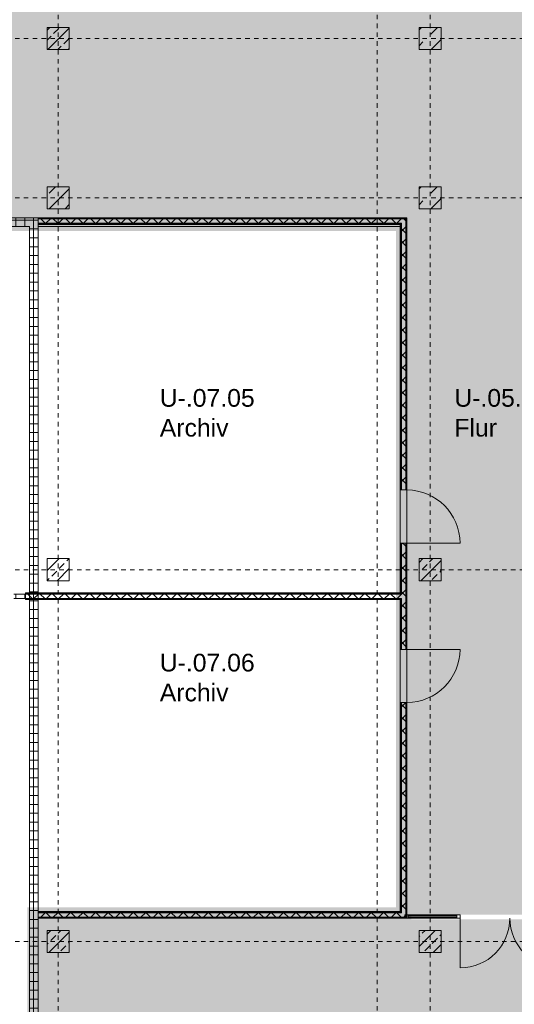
# Model space of a CAD drawing. Header units: metres. Extents: x 6 to 268, y -85 to 18.
# Tile 20 of 33: x 136 to 147, y -26 to -3. Entities that reach past the tile are written whole.
import ezdxf

# ---------------------------------------------------------------- set-up
doc = ezdxf.new("R2010")
doc.units = ezdxf.units.M
doc.linetypes.add('Rasterlinie', pattern=[0.019, 0.01, -0.003, 0.003, -0.003])
doc.linetypes.add('Über Schnittebene 1', pattern=[0.001, 0, -0.001])
for name, color, linetype, lineweight in [('A_Allgemeine Beschriftungen', 7, 'Continuous', 9), ('A_Detailelemente', 7, 'Continuous', 9), ('A_Fassadenelemente', 7, 'Continuous', 9), ('A_Fassadenpfosten', 7, 'Continuous', 9), ('A_Geschossdecken', 7, 'Continuous', 9), ('A_Raster', 7, 'Continuous', 9), ('A_Räume_Beschriftung', 7, 'Continuous', 9), ('A_Tragwerksstützen', 7, 'Continuous', 9), ('A_Tragwerksstützen_Stahlbeton', 7, 'Continuous', 18), ('A_Türen', 7, 'Continuous', 9), ('A_Wände', 7, 'Continuous', 9), ('A_Wände_Schraffur', 7, 'Continuous', 18)]:
    doc.layers.add(name, color=color, linetype=linetype, lineweight=lineweight)
doc.styles.add('Arial_B', font='txt', dxfattribs={"height": 0.4})
pattern_1 = [(45, (95.50816, -2), (-0.35921, 0.35921), []), (45, (95.86716, -2), (-0.35921, 0.35921), [0.254, -0.254])]
pattern_2 = [(45, (95.50816, -2), (-0.2283955, 0.2283955), []), (45, (95.73616, -2), (-0.2283955, 0.2283955), [0.161, -0.081])]
pattern_3 = [(0, (95.50816, -2), (0, 0.2), []), (90, (95.50816, -2), (-0.2, 1e-17), [])]
pattern_4 = [(45, (95.50816, -2), (-0.14142136, 0.14142136), []), (135, (95.50816, -2), (-0.14142136, -0.14142136), [])]

# ---------------------------------------------------------------- blocks, each defined once
blk = doc.blocks.new('STB Stütze - rechteckig - STB 50 x 50-V24-BS_Uebersicht_U1_BRANDSCHUTZ')
at = {"layer": 'A_Tragwerksstützen'}
h = blk.add_hatch(dxfattribs=at)
h.set_pattern_fill('FP_42', color=256, style=0, pattern_type=2)
h.set_pattern_definition([(45, (-41.156, 1.897), (-0.2283955, 0.2283955), []), (45, (-40.928, 1.897), (-0.2283955, 0.2283955), [0.161, -0.081])])
h.paths.add_polyline_path([(0.25, -0.25), (0.25, 0.25), (-0.25, 0.25), (-0.25, -0.25)], flags=0)
at = {"layer": 'A_Tragwerksstützen_Stahlbeton'}
for p, q in [((0.25, 0.25), (-0.25, 0.25)), ((-0.25, 0.25), (-0.25, -0.25)), ((0.25, -0.25), (0.25, 0.25)), ((-0.25, -0.25), (0.25, -0.25))]:
    blk.add_line(p, q, dxfattribs=at)
blk = doc.blocks.new('STB Stütze - rechteckig - STB 50 x 50-6929667-BS_Uebersicht_U1_BRANDSCHUTZ')
at = {"layer": 'A_Tragwerksstützen'}
h = blk.add_hatch(dxfattribs=at)
h.set_pattern_fill('FP_53', color=256, style=0, pattern_type=2)
h.set_pattern_definition([(45, (-41.156, 13.897), (-0.2283955, 0.2283955), []), (45, (-40.928, 13.897), (-0.2283955, 0.2283955), [0.161, -0.081])])
h.paths.add_polyline_path([(0.25, -0.25), (0.25, 0.25), (-0.25, 0.25), (-0.25, -0.25)], flags=0)
at = {"layer": 'A_Tragwerksstützen_Stahlbeton'}
for p, q in [((0.25, 0.25), (-0.25, 0.25)), ((-0.25, 0.25), (-0.25, -0.25)), ((0.25, -0.25), (0.25, 0.25)), ((-0.25, -0.25), (0.25, -0.25))]:
    blk.add_line(p, q, dxfattribs=at)
blk = doc.blocks.new('Systemelement - Verglasung-5934334-BS_Uebersicht_U1_BRANDSCHUTZ')
at = {"layer": 'A_Fassadenelemente'}
for p, q in [((0.5475, 0.015), (-0.5475, 0.015)), ((-0.5475, 0.015), (-0.5475, -0.015)), ((-0.5475, -0.015), (0.5475, -0.015))]:
    blk.add_line(p, q, dxfattribs=at)
blk = doc.blocks.new('Pfosten rechteckig - 80x180-5934327-BS_Uebersicht_U1_BRANDSCHUTZ')
at = {"layer": 'A_Fassadenpfosten'}
for p, q in [((50.156, -23.692), (49.061, -23.692)), ((50.156, -23.772), (49.061, -23.772))]:
    blk.add_line(p, q, dxfattribs=at)
blk = doc.blocks.new('GSH_Fassade_Tuer_2flg - I_Glass_Grau-6173656-BS_Uebersicht_U1_BRANDSCHUTZ')
at = {"layer": 'A_Türen'}
for p, q in [((-1.12, 0.04), (-1.2, 0.04)), ((-1.2, 0.04), (-1.2, -0.04)), ((-1.12, -0.04), (-1.12, 0.04)), ((1.2, 0.04), (1.12, 0.04)), ((1.12, 0.04), (1.12, -0.04)), ((1.2, -0.04), (1.2, 0.04)), ((-1.2, -0.04), (-1.12, -0.04)), ((-1.12, -0.04), (-1.12, -1.16)), ((1.12, -0.04), (1.2, -0.04)), ((1.12, -0.04), (1.12, -1.16))]:
    blk.add_line(p, q, dxfattribs=at)
for centre, start, end in [((-1.12, -0.04), 270, 360), ((1.12, -0.04), 180, 270)]:
    blk.add_arc(centre, 1.12, start, end, dxfattribs=at)
blk = doc.blocks.new('Pfosten rechteckig - 80x80-5934338-BS_Uebersicht_U1_BRANDSCHUTZ')
at = {"layer": 'A_Fassadenpfosten'}
for p, q in [((0, 0.04), (-0.08, 0.04)), ((-0.08, 0.04), (-0.08, -0.04)), ((0, -0.04), (0, 0.04)), ((-0.08, -0.04), (0, -0.04))]:
    blk.add_line(p, q, dxfattribs=at)
blk = doc.blocks.new('GSH_Tuer_I_1flg_SZ - 1200x2200_Voll-4268884-BS_Uebersicht_U1_BRANDSCHUTZ')
at = {"layer": 'A_Türen'}
blk.add_line((0.6, 1.289), (0.6, 0.089), dxfattribs=at)
at = {"layer": 'A_Türen', "linetype": 'Über Schnittebene 1'}
for p, q in [((-0.6, 0.089), (0.6, 0.089)), ((-0.6, -0.061), (0.6, -0.061))]:
    blk.add_line(p, q, dxfattribs=at)
at = {"layer": 'A_Türen'}
blk.add_arc((0.6, 0.089), 1.2, 90, 180, dxfattribs=at)
blk = doc.blocks.new('GSH_Tuer_I_1flg_SZ - 1200x2200_Voll-4268573-BS_Uebersicht_U1_BRANDSCHUTZ')
at = {"layer": 'A_Türen', "linetype": 'Über Schnittebene 1'}
for p, q in [((-0.6, 0.061), (0.6, 0.061)), ((-0.6, -0.089), (0.6, -0.089))]:
    blk.add_line(p, q, dxfattribs=at)
at = {"layer": 'A_Türen'}
blk.add_line((0.6, -1.289), (0.6, -0.089), dxfattribs=at)
blk.add_arc((0.6, -0.089), 1.2, 180, 270, dxfattribs=at)
blk = doc.blocks.new('Fluchtweg - Pfeil 1 - Pfeil  1_RW-4646428-BS_Uebersicht_U1_BRANDSCHUTZ')
at = {"layer": 'A_Allgemeine Beschriftungen'}
for points in [[(-0.00407, 0), (-0.00141, 0.00266), (-0.00141, -0.00266)], [(0.00593, -0.0012), (-0.00141, -0.0012), (-0.00141, 0.0012), (0.00593, 0.0012)]]:
    blk.add_hatch(color=256, dxfattribs=at).paths.add_polyline_path(points, flags=0)

msp = doc.modelspace()

# ---------------------------------------------------------------- hatches: boundary and pattern name
at = {"layer": 'A_Detailelemente', "true_color": 0xebdb14}
msp.add_hatch(color=40, dxfattribs=at).paths.add_polyline_path([(179.449, -3.547), (180.734, -3.547), (180.734, -3.047), (112.994, -3.047), (112.994, -3.547), (177.087, -3.547)], flags=0)
at = {"layer": 'A_Detailelemente', "true_color": 0xc2e2c4}
msp.add_hatch(color=254, dxfattribs=at).paths.add_polyline_path([(168.821, -32.167), (169.515, -32.167), (169.515, -3.447), (124.214, -3.447), (124.214, -32.167), (127.514, -32.167), (127.514, -7.947), (144.539, -7.947), (144.539, -23.692), (149.189, -23.692), (149.189, -7.947), (166.214, -7.947), (166.214, -32.167), (167.828, -32.167)], flags=0)
at = {"layer": 'A_Detailelemente', "true_color": 0xebdb14}
h = msp.add_hatch(color=40, dxfattribs=at)
h.paths.add_polyline_path([(127.49, -33.447), (136.314, -33.447), (136.314, -23.872), (144.639, -23.872), (144.639, -7.847), (127.414, -7.847), (127.414, -33.447)], flags=0)
h.paths.add_polyline_path([(127.864, -33.047), (127.864, -8.247), (144.289, -8.247), (144.289, -23.522), (135.964, -23.522), (135.964, -33.047), (129.852, -33.047)], flags=0)
at = {"layer": 'A_Detailelemente', "true_color": 0xfabf45}
for points in [[(145.326, -15.238), (145.419, -15.226), (145.51, -15.203), (145.598, -15.168), (145.681, -15.123), (145.757, -15.067), (145.825, -15.003), (145.885, -14.93), (145.936, -14.851), (145.976, -14.765), (146.005, -14.676), (146.023, -14.583), (146.029, -14.489), (146.023, -14.395), (146.005, -14.303), (145.976, -14.213), (145.936, -14.128), (145.885, -14.049), (145.825, -13.976), (145.757, -13.911), (145.681, -13.856), (145.598, -13.811), (145.51, -13.776), (145.419, -13.753), (145.326, -13.741), (145.232, -13.741), (145.138, -13.753), (145.047, -13.776), (144.959, -13.811), (144.877, -13.856), (144.801, -13.911), (144.732, -13.976), (144.672, -14.049), (144.621, -14.128), (144.581, -14.213), (144.552, -14.303), (144.535, -14.395), (144.529, -14.489), (144.535, -14.583), (144.552, -14.676), (144.581, -14.765), (144.621, -14.851), (144.672, -14.93), (144.732, -15.003), (144.801, -15.067), (144.877, -15.123), (144.959, -15.168), (145.047, -15.203), (145.138, -15.226), (145.232, -15.238)], [(145.326, -19.338), (145.419, -19.326), (145.51, -19.303), (145.598, -19.268), (145.681, -19.223), (145.757, -19.167), (145.825, -19.103), (145.885, -19.03), (145.936, -18.951), (145.976, -18.865), (146.005, -18.776), (146.023, -18.683), (146.029, -18.589), (146.023, -18.495), (146.001, -18.391), (145.976, -18.313), (145.936, -18.228), (145.885, -18.149), (145.825, -18.076), (145.757, -18.011), (145.681, -17.956), (145.598, -17.911), (145.51, -17.876), (145.419, -17.853), (145.326, -17.841), (145.232, -17.841), (145.138, -17.853), (145.047, -17.876), (144.959, -17.911), (144.877, -17.956), (144.801, -18.011), (144.732, -18.076), (144.672, -18.149), (144.621, -18.228), (144.581, -18.313), (144.552, -18.403), (144.535, -18.495), (144.529, -18.589), (144.535, -18.683), (144.552, -18.776), (144.581, -18.865), (144.621, -18.951), (144.672, -19.03), (144.732, -19.103), (144.801, -19.167), (144.877, -19.223), (144.959, -19.268), (145.047, -19.303), (145.138, -19.326), (145.232, -19.338)]]:
    msp.add_hatch(color=43, dxfattribs=at).paths.add_polyline_path(points, flags=0)
at = {"layer": 'A_Detailelemente', "true_color": 0x499c4b}
h = msp.add_hatch(color=95, dxfattribs=at)
h.paths.add_polyline_path([(167.64, -38.847), (169.514, -38.847), (169.514, -33.347), (169.474, -33.347), (169.474, -32.317), (166.214, -32.317), (166.214, -33.347), (157.514, -33.347), (157.514, -23.797), (136.214, -23.797), (136.214, -33.347), (127.514, -33.347), (127.514, -32.317), (124.174, -32.317), (124.174, -38.847), (162.917, -38.847)], flags=0)
h.paths.add_polyline_path([(160.004, -38.447), (160.004, -38.147), (160.304, -38.147), (160.064, -38.207)], flags=0)
h.paths.add_polyline_path([(128.814, -38.447), (128.814, -38.147), (129.114, -38.147), (128.874, -38.207)], flags=0)
h.paths.add_polyline_path([(160.004, -37.197), (160.004, -36.897), (160.304, -36.897), (160.064, -36.958)], flags=0)
h.paths.add_polyline_path([(128.814, -37.197), (128.814, -36.897), (129.114, -36.897), (128.874, -36.958)], flags=0)
h.paths.add_polyline_path([(160.004, -35.997), (160.004, -35.697), (160.304, -35.697), (160.064, -35.757)], flags=0)
h.paths.add_polyline_path([(128.814, -35.997), (128.814, -35.697), (129.114, -35.697), (128.874, -35.757)], flags=0)
at = {"layer": 'A_Detailelemente', "true_color": 0xf77448}
msp.add_hatch(color=23, dxfattribs=at).paths.add_polyline_path([(146.961, -25.407), (147.054, -25.396), (147.146, -25.372), (147.233, -25.337), (147.316, -25.292), (147.392, -25.237), (147.461, -25.172), (147.521, -25.1), (147.571, -25.02), (147.611, -24.935), (147.64, -24.845), (147.658, -24.753), (147.664, -24.659), (147.658, -24.565), (147.64, -24.472), (147.611, -24.383), (147.571, -24.297), (147.521, -24.218), (147.461, -24.145), (147.392, -24.081), (147.316, -24.026), (147.233, -23.98), (147.146, -23.946), (147.054, -23.922), (146.961, -23.91), (146.867, -23.91), (146.773, -23.922), (146.682, -23.946), (146.595, -23.98), (146.512, -24.026), (146.436, -24.081), (146.367, -24.145), (146.307, -24.218), (146.257, -24.297), (146.217, -24.383), (146.187, -24.472), (146.17, -24.565), (146.164, -24.659), (146.17, -24.753), (146.187, -24.845), (146.217, -24.935), (146.257, -25.02), (146.307, -25.1), (146.367, -25.172), (146.436, -25.237), (146.512, -25.292), (146.595, -25.337), (146.682, -25.372), (146.773, -25.396), (146.867, -25.407)], flags=0)
at = {"layer": 'A_Tragwerksstützen'}
h = msp.add_hatch(dxfattribs=at)
h.set_pattern_fill('FP_28', color=256, style=0, pattern_type=2)
h.set_pattern_definition(pattern_1)
h.paths.add_polyline_path([(145.314, -4.147), (145.314, -3.647), (144.814, -3.647), (144.814, -4.147)], flags=0)
h = msp.add_hatch(dxfattribs=at)
h.set_pattern_fill('FP_28', color=256, style=0, pattern_type=2)
h.set_pattern_definition(pattern_1)
h.paths.add_polyline_path([(136.414, -7.747), (136.914, -7.747), (136.914, -7.247), (136.414, -7.247)], flags=0)
h = msp.add_hatch(dxfattribs=at)
h.set_pattern_fill('FP_28', color=256, style=0, pattern_type=2)
h.set_pattern_definition(pattern_1)
h.paths.add_polyline_path([(145.203, -7.747), (145.314, -7.747), (145.314, -7.247), (144.814, -7.247), (144.814, -7.747)], flags=0)
at = {"layer": 'A_Tragwerksstützen_Stahlbeton', "lineweight": 9}
h = msp.add_hatch(dxfattribs=at)
h.set_pattern_fill('FP_2', color=256, style=0, pattern_type=2)
h.set_pattern_definition(pattern_2)
h.paths.add_polyline_path([(144.814, -16.147), (145.314, -16.147), (145.314, -15.647), (144.814, -15.647)], flags=0)
h = msp.add_hatch(dxfattribs=at)
h.set_pattern_fill('FP_2', color=256, style=0, pattern_type=2)
h.set_pattern_definition(pattern_2)
h.paths.add_polyline_path([(136.414, -24.547), (136.914, -24.547), (136.914, -24.047), (136.414, -24.047)], flags=0)
h = msp.add_hatch(dxfattribs=at)
h.set_pattern_fill('FP_2', color=256, style=0, pattern_type=2)
h.set_pattern_definition(pattern_2)
h.paths.add_polyline_path([(144.814, -24.547), (145.314, -24.547), (145.314, -24.047), (144.814, -24.047), (144.814, -24.104)], flags=0)
at = {"layer": 'A_Wände_Schraffur', "lineweight": 9}
h = msp.add_hatch(dxfattribs=at)
h.set_pattern_fill('FP_3', color=256, style=0, pattern_type=2)
h.set_pattern_definition(pattern_3)
h.paths.add_polyline_path([(127.514, -8.147), (136.214, -8.147), (136.214, -7.947), (127.514, -7.947)], flags=0)
h = msp.add_hatch(dxfattribs=at)
h.set_pattern_fill('FP_4', color=256, style=0, pattern_type=2)
h.set_pattern_definition(pattern_4)
h.paths.add_polyline_path([(144.289, -8.072), (144.514, -8.072), (144.514, -7.972), (136.214, -7.972), (136.214, -8.072), (144.022, -8.072)], flags=0)
h = msp.add_hatch(dxfattribs=at)
h.set_pattern_fill('FP_3', color=256, style=0, pattern_type=2)
h.set_pattern_definition(pattern_3)
h.paths.add_polyline_path([(136.214, -26.039), (136.214, -8.147), (136.014, -8.147), (136.014, -26.039)], flags=0)
h = msp.add_hatch(dxfattribs=at)
h.set_pattern_fill('FP_4', color=256, style=0, pattern_type=2)
h.set_pattern_definition(pattern_4)
h.paths.add_polyline_path([(144.514, -23.747), (144.514, -18.897), (144.414, -18.897), (144.414, -23.747)], flags=0)
h.paths.add_polyline_path([(144.514, -17.697), (144.514, -15.297), (144.414, -15.297), (144.414, -17.697), (144.501, -17.697)], flags=0)
h.paths.add_polyline_path([(144.514, -14.097), (144.514, -8.072), (144.414, -8.072), (144.414, -14.097), (144.42, -14.097)], flags=0)
h = msp.add_hatch(dxfattribs=at)
h.set_pattern_fill('FP_3', color=256, style=0, pattern_type=2)
h.set_pattern_definition(pattern_3)
h.paths.add_polyline_path([(135.664, -16.547), (136.014, -16.547), (136.014, -16.447), (127.714, -16.447), (127.716, -16.547), (135.544, -16.547)], flags=0)
h = msp.add_hatch(dxfattribs=at)
h.set_pattern_fill('FP_4', color=256, style=0, pattern_type=2)
h.set_pattern_definition(pattern_4)
h.paths.add_polyline_path([(144.414, -16.547), (144.414, -16.447), (135.924, -16.447), (135.924, -16.547), (144.402, -16.547)], flags=0)
h = msp.add_hatch(dxfattribs=at)
h.set_pattern_fill('FP_4', color=256, style=0, pattern_type=2)
h.set_pattern_definition(pattern_4)
h.paths.add_polyline_path([(144.414, -23.747), (144.414, -23.647), (136.214, -23.647), (136.214, -23.747), (144.389, -23.747)], flags=0)

# ---------------------------------------------------------------- linework, layer by layer
at = {"layer": 'A_Geschossdecken'}
for p, q in [((144.389, -8.147), (136.214, -8.147)), ((144.389, -15.297), (144.389, -14.097)), ((144.539, -14.097), (144.539, -15.297)), ((144.389, -18.897), (144.389, -17.697)), ((144.539, -17.697), (144.539, -18.897))]:
    msp.add_line(p, q, dxfattribs=at)
at = {"layer": 'A_Raster', "linetype": 'Rasterlinie'}
for p, q in [((136.664, -66.66), (136.664, 16.72)), ((143.864, -66.66), (143.864, 16.72)), ((145.064, -66.66), (145.064, 16.72)), ((102.089, -3.897), (186.88, -3.897)), ((102.089, -7.497), (186.88, -7.497)), ((102.089, -15.897), (186.88, -15.897)), ((102.089, -24.297), (186.88, -24.297))]:
    msp.add_line(p, q, dxfattribs=at)
at = {"layer": 'A_Tragwerksstützen', "lineweight": 18}
for p, q in [((145.314, -3.647), (144.814, -3.647)), ((144.814, -3.647), (144.814, -4.147)), ((145.314, -4.147), (145.314, -3.647)), ((144.814, -4.147), (145.314, -4.147)), ((136.914, -7.247), (136.414, -7.247)), ((136.414, -7.247), (136.414, -7.747)), ((136.914, -7.747), (136.914, -7.247)), ((145.314, -7.247), (144.814, -7.247)), ((144.814, -7.247), (144.814, -7.747)), ((145.314, -7.747), (145.314, -7.247)), ((136.414, -7.747), (136.914, -7.747)), ((144.814, -7.747), (145.314, -7.747))]:
    msp.add_line(p, q, dxfattribs=at)
at = {"layer": 'A_Tragwerksstützen_Stahlbeton'}
for p, q in [((145.314, -15.647), (144.814, -15.647)), ((144.814, -15.647), (144.814, -16.147)), ((145.314, -16.147), (145.314, -15.647)), ((144.814, -16.147), (145.314, -16.147)), ((136.914, -24.047), (136.414, -24.047)), ((136.414, -24.047), (136.414, -24.547)), ((136.914, -24.547), (136.914, -24.047)), ((145.314, -24.047), (144.814, -24.047)), ((144.814, -24.047), (144.814, -24.547)), ((145.314, -24.547), (145.314, -24.047)), ((136.414, -24.547), (136.914, -24.547)), ((144.814, -24.547), (145.314, -24.547))]:
    msp.add_line(p, q, dxfattribs=at)
at = {"layer": 'A_Wände', "lineweight": 18}
for p, q in [((144.539, -7.947), (127.514, -7.947)), ((136.214, -7.947), (136.214, -33.347)), ((144.539, -14.097), (144.539, -7.947)), ((127.714, -8.147), (136.014, -8.147)), ((136.014, -8.147), (136.014, -33.147)), ((136.214, -8.097), (144.389, -8.097)), ((144.389, -8.097), (144.389, -14.097)), ((144.389, -14.097), (144.539, -14.097)), ((144.389, -15.297), (144.389, -16.422)), ((144.539, -15.297), (144.389, -15.297)), ((144.539, -17.697), (144.539, -15.297)), ((136.014, -16.447), (135.664, -16.447)), ((144.389, -16.422), (135.924, -16.422)), ((135.924, -16.422), (135.924, -16.572)), ((135.664, -16.547), (136.014, -16.547)), ((135.924, -16.572), (144.389, -16.572)), ((144.389, -16.572), (144.389, -17.697)), ((144.389, -17.697), (144.539, -17.697)), ((144.389, -18.897), (144.389, -23.622)), ((144.539, -18.897), (144.389, -18.897)), ((144.539, -23.772), (144.539, -18.897)), ((144.389, -23.622), (136.214, -23.622)), ((136.214, -23.772), (144.539, -23.772))]:
    msp.add_line(p, q, dxfattribs=at)
at = {"layer": 'A_Wände'}
for p, q in [((144.527, -7.959), (136.214, -7.959)), ((144.514, -7.972), (136.214, -7.972)), ((144.514, -14.097), (144.514, -7.972)), ((144.527, -14.097), (144.527, -7.959)), ((144.414, -8.072), (136.214, -8.072)), ((144.402, -8.084), (136.214, -8.084)), ((144.402, -14.097), (144.402, -8.097)), ((144.414, -14.097), (144.414, -8.072)), ((144.402, -16.434), (144.402, -15.297)), ((144.414, -16.447), (144.414, -15.297)), ((144.514, -17.697), (144.514, -15.297)), ((144.527, -17.697), (144.527, -15.297)), ((144.402, -16.434), (135.924, -16.434)), ((144.414, -16.447), (136.014, -16.447)), ((144.402, -16.559), (135.924, -16.559)), ((144.414, -16.547), (136.014, -16.547)), ((144.402, -17.697), (144.402, -16.559)), ((144.414, -17.697), (144.414, -16.547)), ((144.402, -23.634), (144.402, -18.897)), ((144.414, -23.647), (144.414, -18.897)), ((144.514, -23.747), (144.514, -18.897)), ((144.527, -23.759), (144.527, -18.897)), ((144.402, -23.634), (136.214, -23.634)), ((144.414, -23.647), (136.214, -23.647)), ((144.514, -23.747), (136.214, -23.747)), ((144.527, -23.759), (136.214, -23.759))]:
    msp.add_line(p, q, dxfattribs=at)

# ---------------------------------------------------------------- block references
at = {"layer": 'A_Allgemeine Beschriftungen', "xscale": 200, "yscale": 200, "zscale": 200, "rotation": 89.99999999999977}
msp.add_blockref('Fluchtweg - Pfeil 1 - Pfeil  1_RW-4646428-BS_Uebersicht_U1_BRANDSCHUTZ', (146.861, -22.58), dxfattribs=at)
at = {"layer": 'A_Fassadenelemente'}
msp.add_blockref('Systemelement - Verglasung-5934334-BS_Uebersicht_U1_BRANDSCHUTZ', (145.117, -23.732), dxfattribs=at)
at = {"layer": 'A_Fassadenpfosten', "rotation": 180}
msp.add_blockref('Pfosten rechteckig - 80x80-5934338-BS_Uebersicht_U1_BRANDSCHUTZ', (144.489, -23.732), dxfattribs=at)
at = {"layer": 'A_Fassadenpfosten'}
msp.add_blockref('Pfosten rechteckig - 80x180-5934327-BS_Uebersicht_U1_BRANDSCHUTZ', (95.508, 0), dxfattribs=at)
at = {"layer": 'A_Tragwerksstützen'}
for name, p in [('STB Stütze - rechteckig - STB 50 x 50-V24-BS_Uebersicht_U1_BRANDSCHUTZ', (136.664, -3.897)), ('STB Stütze - rechteckig - STB 50 x 50-6929667-BS_Uebersicht_U1_BRANDSCHUTZ', (136.664, -15.897))]:
    msp.add_blockref(name, p, dxfattribs=at)
at = {"layer": 'A_Türen'}
for name, p, rotation in [('GSH_Tuer_I_1flg_SZ - 1200x2200_Voll-4268884-BS_Uebersicht_U1_BRANDSCHUTZ', (144.45, -14.697), 269.9999999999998), ('GSH_Tuer_I_1flg_SZ - 1200x2200_Voll-4268573-BS_Uebersicht_U1_BRANDSCHUTZ', (144.45, -18.297), 89.99999999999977)]:
    msp.add_blockref(name, p, dxfattribs=dict(at, rotation=rotation))
msp.add_blockref('GSH_Fassade_Tuer_2flg - I_Glass_Grau-6173656-BS_Uebersicht_U1_BRANDSCHUTZ', (146.864, -23.732), dxfattribs=at)

# ---------------------------------------------------------------- texts
at = {"layer": 'A_Räume_Beschriftung', "char_height": 0.4, "attachment_point": 1, "style": 'Arial_B'}
for s, insert, width in [('U-.07.05', (138.958, -11.816), 2.64557), ('U-.05.03', (145.61, -11.816), 2.64557), ('Archiv', (138.958, -12.49), 2.13249), ('Flur', (145.61, -12.49), 1.29873), ('U-.07.06', (138.958, -17.797), 2.64557), ('Archiv', (138.958, -18.472), 2.13249)]:
    msp.add_mtext(s, dxfattribs=dict(at, insert=insert, width=width))

doc.saveas('drawing.dxf')
